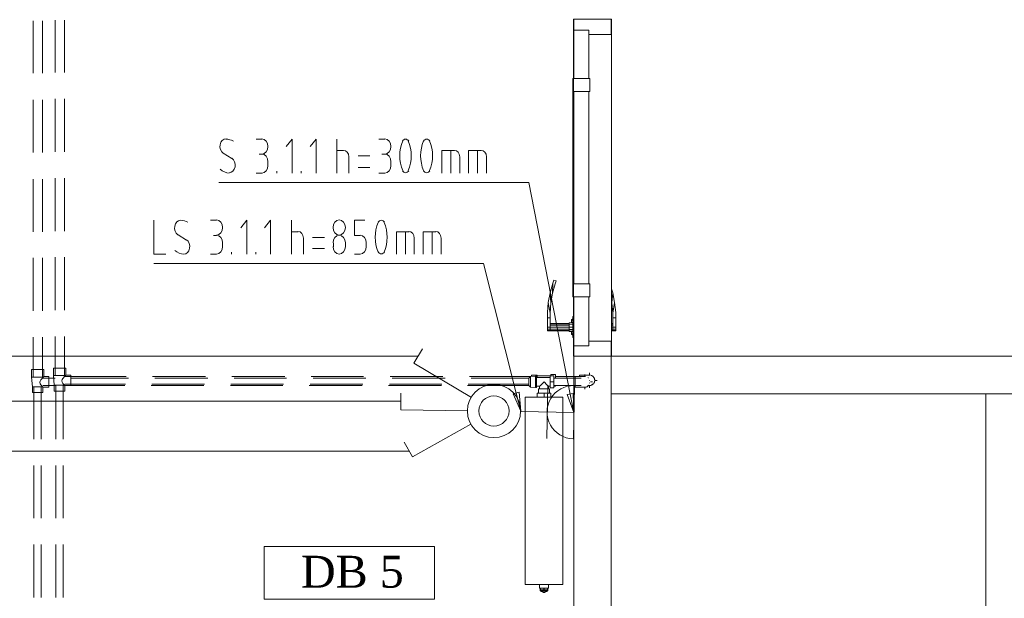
# Model space of a CAD drawing. Header units: millimetres. Extents: x 352 to 350573, y -22 to 37733.
# Tile 130 of 214: x 96615 to 101876, y 10768 to 13860. Entities that reach past the tile are written whole.
import ezdxf

# ---------------------------------------------------------------- set-up
doc = ezdxf.new("R2010")
doc.units = ezdxf.units.MM
for name, color, linetype in [('PDF _0', 1, 'Continuous'), ('PDF _PD-Socket', 1, 'Continuous'), ('PDF _PD-Socket Text', 1, 'Continuous'), ('PDF _Текст', 7, 'Continuous'), ('PDF$_83$-$Floor$Plan$-$В_Этаж$02_Сводный$M-EQPM', 2, 'Continuous'), ('PDF$_83$-$Floor$Plan$-$В_Этаж$02_Сводный$P-PIPE', 3, 'Continuous')]:
    doc.layers.add(name, color=color, linetype=linetype)
for name, color, linetype, true_color in [('PDF _PD-Lighting', 7, 'Continuous', 0xb80000), ('PDF _PD-Switches', 7, 'Continuous', 0x37dd00), ('PDF$_83$-$Floor$Plan$-$В_Этаж$02_Сводный$A-DETL-MBND', 7, 'Continuous', 0xdd3700), ('PDF$_83$-$Floor$Plan$-$В_Этаж$02_Сводный$P-PIPE-CNTR', 150, 'Continuous', 0x007fff), ('PDF$_83$new_ifc_RVT-1-В_Этаж$02_Сводный$A-DOOR', 7, 'Continuous', 0xbababa), ('PDF$_83$new_ifc_RVT-1-В_Этаж$02_Сводный$A-GENM', 7, 'Continuous', 0xdd6e6e), ('PDF$_83$new_ifc_RVT-1-В_Этаж$02_Сводный$A-WALL', 7, 'Continuous', 0xdcdcdc)]:
    doc.layers.add(name, color=color, linetype=linetype, true_color=true_color)
doc.styles.add('PDF Sylfaen', font='sylfaen.ttf')

msp = doc.modelspace()

# ---------------------------------------------------------------- linework, layer by layer
at = {"layer": 'PDF _0', "lineweight": 0}
msp.add_lwpolyline([(99556.8, 11858.6), (99336, 12990.4), (99135.1, 12990.4), (97679.1, 12990.4)], dxfattribs=at)
at = {"layer": 'PDF _0', "color": 82, "lineweight": 0, "true_color": 0x37dd00}
msp.add_lwpolyline([(99268.4, 11864.6), (99093.3, 12556.8), (98892.4, 12556.8), (97330.9, 12556.8)], dxfattribs=at)
at = {"layer": 'PDF _PD-Lighting', "lineweight": 0}
for points in [[(95576.5, 17416.3), (95576.5, 12061.5), (98745.2, 12061.5)], [(94621.7, 13744.3), (94621.7, 11820.8), (98651.8, 11820.8)], [(98697.5, 11554.3), (96312.5, 11554.3), (96312.5, 11391.1)]]:
    msp.add_lwpolyline(points, dxfattribs=at)
at = {"layer": 'PDF _PD-Lighting', "color": 7, "lineweight": 0}
msp.add_lwpolyline([(98830.8, 10762.6), (98830.8, 11045), (97921.7, 11045), (97921.7, 10762.6)], close=True, dxfattribs=at)
at = {"layer": 'PDF _PD-Socket', "lineweight": 0}
for points in [[(99437.5, 11906.3), (99431.5, 11621.9)], [(99578.7, 11902.4), (99574.7, 11619.9)], [(99576.7, 11761.1), (99292.3, 11765.1)]]:
    msp.add_lwpolyline(points, dxfattribs=at)
msp.add_arc((99574.8, 11762.6), 142.2, 89.0529, 269.0529, dxfattribs=at)
at = {"layer": 'PDF _PD-Socket Text', "lineweight": 0}
for points in [[(97878, 13221.2), (97909.8, 13221.2)], [(98070.9, 13040.2), (98070.9, 13221.2), (98039.1, 13181.4)], [(98198.2, 13040.2), (98198.2, 13221.2), (98166.4, 13181.4)], [(98309.6, 13040.2), (98309.6, 13221.2)], [(98534.4, 13221.2), (98566.2, 13221.2)], [(98309.6, 13161.5), (98345.4, 13161.5)], [(98870.6, 13040.2), (98870.6, 13161.5), (98938.2, 13161.5)], [(98918.3, 13040.2), (98918.3, 13161.5)], [(99013.8, 13040.2), (99013.8, 13161.5), (99081.4, 13161.5)], [(99061.5, 13040.2), (99061.5, 13161.5)], [(97702.9, 13145.6), (97748.7, 13117.7)], [(97909.8, 13141.6), (97893.9, 13141.6)], [(98373.3, 13125.7), (98373.3, 13040.2)], [(98486.7, 13131.7), (98423, 13131.7)], [(98566.2, 13141.6), (98550.3, 13141.6)], [(98966, 13125.7), (98966, 13040.2)], [(99109.3, 13125.7), (99109.3, 13040.2)], [(97941.6, 13099.8), (97941.6, 13079.9)], [(97989.4, 13040.2), (97989.4, 13050.1)], [(98118.7, 13040.2), (98118.7, 13050.1)], [(98423, 13070), (98486.7, 13070)], [(98598, 13099.8), (98598, 13079.9)], [(97909.8, 13040.2), (97878, 13040.2)], [(98566.2, 13040.2), (98534.4, 13040.2)], [(99576.7, 11761.1), (99556.8, 11858.6)]]:
    msp.add_lwpolyline(points, dxfattribs=at)
msp.add_lwpolyline([(99572.7, 11862.6), (99576.7, 11761.1), (99540.9, 11856.6)], close=True, dxfattribs=at)
for centre, radius, start, end in [((97715.5, 13131.6), 89.5, 62.6354, 89.1435), ((98851.7, 13132.7), 205.9, 157.2403, 202.7597), ((98501.6, 13132.7), 205.9, 337.2403, 22.7597), ((98963.1, 13132.7), 205.9, 157.2403, 202.7597), ((98615, 13132.7), 205.9, 337.2403, 22.7597)]:
    msp.add_arc(centre, radius, start, end, dxfattribs=at)
for points in [[(97717.7, 13223.2), (97702.5, 13223.1), (97689.4, 13210.1), (97685.9, 13191.8)], [(97941.6, 13182.4), (97941.6, 13204.9), (97926.9, 13223.2), (97908.8, 13223.2)], [(98598, 13182.4), (98598, 13204.9), (98583.3, 13223.2), (98565.2, 13223.2)], [(98676.6, 13221.2), (98670, 13221.2), (98663.8, 13217.4), (98659.8, 13211.1)], [(98693.4, 13211.1), (98689.5, 13217.4), (98683.2, 13221.2), (98676.6, 13221.2)], [(98790, 13221.2), (98783.4, 13221.2), (98777.1, 13217.4), (98773.2, 13211.1)], [(98806.8, 13211.1), (98802.8, 13217.4), (98796.6, 13221.2), (98790, 13221.2)], [(97685.9, 13191.8), (97682.4, 13173.4), (97689.5, 13154.5), (97703, 13146)], [(97908.8, 13141.6), (97926.9, 13141.6), (97941.6, 13159.9), (97941.6, 13182.4)], [(98373.3, 13126.7), (98373.3, 13145.9), (98360.4, 13161.5), (98344.4, 13161.5)], [(98565.2, 13141.6), (98583.3, 13141.6), (98598, 13159.9), (98598, 13182.4)], [(98966, 13126.7), (98966, 13145.9), (98953.1, 13161.5), (98937.2, 13161.5)], [(99109.3, 13126.7), (99109.3, 13145.9), (99096.3, 13161.5), (99080.4, 13161.5)], [(97765.7, 13073.5), (97769.2, 13091.9), (97762.1, 13110.8), (97748.6, 13119.3)], [(97941.6, 13100.8), (97941.6, 13123.3), (97926.9, 13141.6), (97908.8, 13141.6)], [(98598, 13100.8), (98598, 13123.3), (98583.3, 13141.6), (98565.2, 13141.6)], [(97686.4, 13060.4), (97700.5, 13048.1), (97717, 13041.1), (97734.1, 13040.2)], [(97733.9, 13042.1), (97749.1, 13042.2), (97762.2, 13055.2), (97765.7, 13073.5)], [(97908.8, 13040.2), (97926.9, 13040.2), (97941.6, 13058.4), (97941.6, 13080.9)], [(98565.2, 13040.2), (98583.3, 13040.2), (98598, 13058.4), (98598, 13080.9)], [(98659.8, 13052.2), (98663.8, 13045.9), (98670, 13042.1), (98676.6, 13042.1)], [(98676.6, 13042.1), (98683.2, 13042.1), (98689.5, 13045.9), (98693.4, 13052.2)], [(98773.2, 13052.2), (98777.1, 13045.9), (98783.4, 13042.1), (98790, 13042.1)], [(98790, 13042.1), (98796.6, 13042.1), (98802.8, 13045.9), (98806.8, 13052.2)]]:
    msp.add_open_spline(points, degree=3, dxfattribs=at)
at = {"layer": 'PDF _PD-Switches', "lineweight": 0}
for points in [[(97330.9, 12787.5), (97330.9, 12606.5), (97396.6, 12606.5)], [(97635.3, 12787.5), (97667.1, 12787.5)], [(97828.2, 12606.5), (97828.2, 12787.5), (97796.4, 12747.7)], [(97955.5, 12606.5), (97955.5, 12787.5), (97923.7, 12747.7)], [(98066.9, 12606.5), (98066.9, 12787.5)], [(98434.9, 12706), (98403.1, 12706), (98403.1, 12787.5), (98458.8, 12787.5)], [(97462.2, 12710), (97506, 12682.1)], [(97667.1, 12706), (97651.2, 12706)], [(98066.9, 12725.9), (98102.7, 12725.9)], [(98130.6, 12692.1), (98130.6, 12606.5)], [(98244, 12696), (98180.3, 12696)], [(98627.9, 12606.5), (98627.9, 12725.9), (98695.5, 12725.9)], [(98675.6, 12606.5), (98675.6, 12725.9)], [(98723.4, 12692.1), (98723.4, 12606.5)], [(98771.1, 12606.5), (98771.1, 12725.9), (98838.7, 12725.9)], [(98818.8, 12606.5), (98818.8, 12725.9)], [(98866.6, 12692.1), (98866.6, 12606.5)], [(97698.9, 12666.2), (97698.9, 12646.3)], [(98180.3, 12636.4), (98244, 12636.4)], [(98291.7, 12646.3), (98291.7, 12666.2)], [(98355.4, 12666.2), (98355.4, 12646.3)], [(98466.8, 12646.3), (98466.8, 12666.2)], [(97667.1, 12606.5), (97635.3, 12606.5)], [(97746.7, 12606.5), (97746.7, 12616.5)], [(97876, 12606.5), (97876, 12616.5)], [(98403.1, 12606.5), (98434.9, 12606.5)], [(99029.7, 11840.7), (98721.4, 12023.7), (98767.1, 12101.3)], [(99007.8, 11769.1), (98651.8, 11775), (98651.8, 11864.6)], [(99292.3, 11767.1), (99268.4, 11864.6)], [(99025.7, 11697.5), (98713.4, 11524.4), (98669.7, 11602)]]:
    msp.add_lwpolyline(points, dxfattribs=at)
msp.add_lwpolyline([(99284.3, 11868.5), (99292.3, 11767.1), (99252.5, 11860.6)], close=True, dxfattribs=at)
for radius in [142.2, 80.6]:
    msp.add_circle((99149.1, 11768.6), radius, dxfattribs=at)
for centre, radius, start, end in [((97472.8, 12698), 89.5, 62.6354, 89.1435), ((98720.4, 12697), 205.9, 157.2403, 202.7597), ((98372.3, 12697), 205.9, 337.2403, 22.7597)]:
    msp.add_arc(centre, radius, start, end, dxfattribs=at)
for points in [[(97475, 12787.5), (97459.9, 12787.5), (97446.7, 12774.5), (97443.2, 12756.2)], [(97698.9, 12748.7), (97698.9, 12771.3), (97684.2, 12789.5), (97666.1, 12789.5)], [(98322.5, 12789.5), (98304.4, 12789.5), (98289.7, 12771.3), (98289.7, 12748.7)], [(98355.4, 12748.7), (98355.4, 12771.3), (98340.7, 12789.5), (98322.5, 12789.5)], [(98547.3, 12787.5), (98540.7, 12787.5), (98534.5, 12783.8), (98530.5, 12777.5)], [(98564.1, 12777.5), (98560.2, 12783.8), (98553.9, 12787.5), (98547.3, 12787.5)], [(97443.2, 12756.2), (97439.7, 12737.8), (97446.8, 12718.9), (97460.3, 12710.4)], [(97666.1, 12708), (97684.2, 12708), (97698.9, 12726.2), (97698.9, 12748.7)], [(98289.7, 12748.7), (98289.7, 12726.2), (98304.4, 12708), (98322.5, 12708)], [(98322.5, 12708), (98340.7, 12708), (98355.4, 12726.2), (98355.4, 12748.7)], [(97523, 12637.9), (97526.5, 12656.2), (97519.4, 12675.1), (97505.9, 12683.7)], [(97698.9, 12667.2), (97698.9, 12689.7), (97684.2, 12708), (97666.1, 12708)], [(98130.6, 12693), (98130.6, 12712.3), (98117.7, 12727.9), (98101.7, 12727.9)], [(98322.5, 12708), (98304.4, 12708), (98289.7, 12689.7), (98289.7, 12667.2)], [(98355.4, 12667.2), (98355.4, 12689.7), (98340.7, 12708), (98322.5, 12708)], [(98466.8, 12667.2), (98466.8, 12689.7), (98452.1, 12708), (98433.9, 12708)], [(98723.4, 12693), (98723.4, 12712.3), (98710.4, 12727.9), (98694.5, 12727.9)], [(98866.6, 12693), (98866.6, 12712.3), (98853.7, 12727.9), (98837.7, 12727.9)], [(97491.2, 12606.5), (97506.4, 12606.6), (97519.5, 12619.6), (97523, 12637.9)], [(97666.1, 12606.5), (97684.2, 12606.5), (97698.9, 12624.8), (97698.9, 12647.3)], [(98289.7, 12647.3), (98289.7, 12624.8), (98304.4, 12606.5), (98322.5, 12606.5)], [(98322.5, 12606.5), (98340.7, 12606.5), (98355.4, 12624.8), (98355.4, 12647.3)], [(98433.9, 12606.5), (98452.1, 12606.5), (98466.8, 12624.8), (98466.8, 12647.3)], [(97443.7, 12626.7), (97457.8, 12614.4), (97474.3, 12607.5), (97491.4, 12606.6)], [(98530.5, 12618.6), (98534.5, 12612.2), (98540.7, 12608.5), (98547.3, 12608.5)], [(98547.3, 12608.5), (98553.9, 12608.5), (98560.2, 12612.2), (98564.1, 12618.6)]]:
    msp.add_open_spline(points, degree=3, dxfattribs=at)
at = {"layer": 'PDF$_83$-$Floor$Plan$-$В_Этаж$02_Сводный$A-DETL-MBND', "color": 1, "lineweight": 0}
for points in [[(96686.5, 13853.7), (96686.5, 13573.3)], [(96736.2, 13573.3), (96736.2, 13853.7)], [(96686.5, 13432), (96686.5, 13149.6)], [(96736.2, 13149.6), (96736.2, 13432)], [(96686.5, 13008.3), (96686.5, 12725.9)], [(96736.2, 12725.9), (96736.2, 13008.3)], [(96686.5, 12586.6), (96686.5, 12304.2)], [(96736.2, 12304.2), (96736.2, 12586.6)], [(96686.5, 12162.9), (96686.5, 11950.1)], [(96736.2, 11950.1), (96736.2, 12162.9)], [(96682.5, 11898.4), (96736.2, 11898.4), (96728.2, 11908.3), (96724.3, 11914.3), (96722.3, 11922.2), (96724.3, 11928.2), (96728.2, 11934.2), (96738.2, 11946.1), (96740.2, 11950.1), (96678.5, 11950.1)], [(96803.8, 11944.1), (96738.2, 11944.1)], [(96740.2, 11950.1), (96744.1, 11952.1)], [(97195.7, 11944.1), (96887.4, 11944.1)], [(97619.4, 11944.1), (97336.9, 11944.1)], [(98041.1, 11944.1), (97760.6, 11944.1)], [(98464.8, 11944.1), (98182.3, 11944.1)], [(98888.5, 11944.1), (98606, 11944.1)], [(99338, 11944.1), (99027.7, 11944.1)], [(96690.4, 11898.4), (96690.4, 11617.9)], [(96730.2, 11617.9), (96730.2, 11898.4)], [(96738.2, 11896.4), (96736.2, 11898.4)], [(96738.2, 11904.3), (96807.8, 11904.3)], [(96738.2, 11896.4), (96738.2, 11896.4)], [(96847.6, 11904.3), (97175.8, 11904.3)], [(97317, 11904.3), (97599.5, 11904.3)], [(97740.7, 11904.3), (98021.2, 11904.3)], [(98162.4, 11904.3), (98444.9, 11904.3)], [(98586.1, 11904.3), (98868.6, 11904.3)], [(99007.8, 11904.3), (99338, 11904.3)], [(99642.4, 11896.4), (99640.4, 11896.4), (99638.4, 11896.4), (99636.4, 11896.4), (99634.4, 11896.4)], [(99650.3, 11900.4), (99652.3, 11902.4), (99650.3, 11900.4), (99648.3, 11900.4), (99648.3, 11898.4), (99646.3, 11898.4), (99644.3, 11898.4)], [(99654.3, 11904.3), (99654.3, 11902.4)], [(96690.4, 11476.7), (96690.4, 11196.2)], [(96730.2, 11196.2), (96730.2, 11476.7)], [(96690.4, 11055), (96690.4, 10772.5)], [(96730.2, 10772.5), (96730.2, 11055)]]:
    msp.add_lwpolyline(points, dxfattribs=at)
at = {"layer": 'PDF$_83$-$Floor$Plan$-$В_Этаж$02_Сводный$A-DETL-MBND', "color": 5, "lineweight": 0}
for points in [[(96803.8, 13857.7), (96803.8, 13577.2)], [(96853.5, 13577.2), (96853.5, 13857.7)], [(96803.8, 13436), (96803.8, 13153.5)], [(96853.5, 13153.5), (96853.5, 13436)], [(96803.8, 13012.3), (96803.8, 12729.8)], [(96853.5, 12729.8), (96853.5, 13012.3)], [(96803.8, 12590.6), (96803.8, 12308.1)], [(96853.5, 12308.1), (96853.5, 12590.6)], [(96803.8, 12166.9), (96803.8, 11958.1)], [(96853.5, 11958.1), (96853.5, 12166.9)], [(96801.8, 11906.3), (96853.5, 11906.3), (96845.6, 11916.3), (96841.6, 11922.2), (96839.6, 11930.2), (96841.6, 11936.2), (96845.6, 11942.1), (96855.5, 11954.1), (96859.5, 11958.1), (96795.9, 11958.1)], [(97183.7, 11952.1), (96855.5, 11952.1)], [(96859.5, 11958.1), (96861.5, 11960)], [(97607.4, 11952.1), (97325, 11952.1)], [(98031.1, 11952.1), (97748.7, 11952.1)], [(98452.8, 11952.1), (98172.4, 11952.1)], [(98876.5, 11952.1), (98594.1, 11952.1)], [(99346, 11952.1), (99017.8, 11952.1)], [(99660.3, 11960), (99662.2, 11960), (99664.2, 11960)], [(99668.2, 11958.1), (99670.2, 11958.1), (99672.2, 11958.1), (99672.2, 11956.1), (99674.2, 11956.1), (99676.2, 11954.1), (99678.2, 11954.1), (99678.2, 11952.1), (99680.1, 11952.1), (99678.2, 11952.1)], [(99680.1, 11950.1), (99682.1, 11950.1), (99682.1, 11948.1), (99684.1, 11946.1), (99684.1, 11944.1), (99686.1, 11942.1), (99686.1, 11940.1), (99686.1, 11938.2), (99686.1, 11936.2), (99688.1, 11934.2), (99688.1, 11932.2), (99688.1, 11930.2), (99688.1, 11928.2), (99686.1, 11928.2), (99686.1, 11926.2), (99686.1, 11924.2), (99686.1, 11922.2), (99684.1, 11920.3), (99684.1, 11918.3), (99682.1, 11916.3), (99682.1, 11914.3), (99680.1, 11914.3), (99680.1, 11912.3), (99678.2, 11912.3), (99678.2, 11910.3), (99676.2, 11910.3), (99674.2, 11908.3), (99672.2, 11908.3), (99672.2, 11906.3), (99670.2, 11906.3), (99668.2, 11906.3)], [(96807.8, 11906.3), (96807.8, 11617.9)], [(96847.6, 11617.9), (96847.6, 11906.3)], [(96855.5, 11904.3), (96853.5, 11906.3)], [(96855.5, 11912.3), (97179.8, 11912.3)], [(96855.5, 11904.3), (96855.5, 11904.3)], [(97321, 11912.3), (97601.5, 11912.3)], [(97742.7, 11912.3), (98025.2, 11912.3)], [(98166.4, 11912.3), (98448.9, 11912.3)], [(98590.1, 11912.3), (98870.6, 11912.3)], [(99011.8, 11912.3), (99336, 11912.3)], [(99666.2, 11904.3), (99664.2, 11904.3), (99662.2, 11904.3), (99660.3, 11904.3)], [(99674.2, 11908.3), (99676.2, 11910.3)], [(99678.2, 11912.3), (99680.1, 11912.3)], [(99686.1, 11938.2), (99686.1, 11940.1)], [(99686.1, 11924.2), (99686.1, 11926.2)], [(96807.8, 11476.7), (96807.8, 11196.2)], [(96847.6, 11196.2), (96847.6, 11476.7)], [(96807.8, 11055), (96807.8, 10772.5)], [(96847.6, 10772.5), (96847.6, 11055)]]:
    msp.add_lwpolyline(points, dxfattribs=at)
msp.add_lwpolyline([(96861.5, 11997.8), (96795.9, 11997.8), (96795.9, 11958.1), (96799.8, 11906.3), (96799.8, 11874.5), (96855.5, 11874.5), (96855.5, 11904.3), (96887.4, 11904.3), (96887.4, 11960), (96861.5, 11960)], close=True, dxfattribs=at)
at = {"layer": 'PDF$_83$-$Floor$Plan$-$В_Этаж$02_Сводный$A-DETL-MBND', "color": 1, "lineweight": 0}
msp.add_lwpolyline([(96744.1, 11989.9), (96678.5, 11989.9), (96678.5, 11950.1), (96682.5, 11898.4), (96682.5, 11866.6), (96738.2, 11866.6), (96738.2, 11896.4), (96770, 11896.4), (96770, 11952.1), (96744.1, 11952.1)], close=True, dxfattribs=at)
at = {"layer": 'PDF$_83$-$Floor$Plan$-$В_Этаж$02_Сводный$M-EQPM', "lineweight": 0}
for points in [[(99336, 11936.2), (99336, 11938.2), (99336, 11940.1), (99336, 11942.1), (99336, 11944.1), (99338, 11946.1), (99338, 11948.1), (99340, 11948.1), (99340, 11950.1), (99342, 11950.1), (99342, 11952.1), (99344, 11952.1), (99371.8, 11954.1), (99371.8, 11894.4), (99344, 11896.4), (99342, 11896.4), (99342, 11898.4), (99340, 11898.4), (99340, 11900.4), (99338, 11900.4), (99338, 11902.4), (99336, 11904.3), (99336, 11906.3), (99336, 11908.3), (99336, 11910.3), (99336, 11912.3)], [(99344, 11952.1), (99344, 11896.4)], [(99379.8, 11948.1), (99379.8, 11960), (99349.9, 11960), (99349.9, 11952.1)], [(99371.8, 11954.1), (99373.8, 11954.1), (99375.8, 11954.1), (99375.8, 11952.1), (99375.8, 11950.1), (99375.8, 11948.1), (99375.8, 11946.1)], [(99375.8, 11898.4), (99375.8, 11900.4), (99375.8, 11902.4), (99375.8, 11904.3), (99375.8, 11906.3), (99375.8, 11908.3), (99375.8, 11910.3), (99375.8, 11912.3), (99375.8, 11914.3), (99375.8, 11916.3), (99375.8, 11918.3), (99375.8, 11920.3), (99375.8, 11922.2), (99375.8, 11924.2), (99375.8, 11926.2), (99375.8, 11928.2), (99375.8, 11930.2), (99375.8, 11932.2), (99375.8, 11934.2), (99375.8, 11936.2), (99375.8, 11938.2), (99375.8, 11940.1), (99375.8, 11942.1), (99375.8, 11944.1), (99375.8, 11946.1), (99375.8, 11948.1), (99375.8, 11950.1)], [(99449.4, 11948.1), (99375.8, 11948.1)], [(99449.4, 11956.1), (99469.3, 11956.1), (99469.3, 11924.2), (99469.3, 11892.4), (99449.4, 11892.4), (99449.4, 11924.2), (99449.4, 11956.1), (99379.8, 11956.1)], [(99453.4, 11956.1), (99453.4, 11964), (99477.3, 11964), (99477.3, 11944.1)], [(99336, 11942.1), (99336, 11940.1), (99336, 11938.2), (99336, 11936.2), (99336, 11934.2), (99336, 11932.2), (99336, 11930.2), (99336, 11928.2), (99336, 11926.2), (99336, 11924.2), (99336, 11922.2), (99336, 11920.3), (99336, 11918.3), (99336, 11916.3), (99336, 11914.3), (99336, 11912.3), (99336, 11910.3), (99336, 11908.3), (99336, 11906.3)], [(99391.7, 11886.4), (99391.7, 11900.4), (99375.8, 11900.4), (99375.8, 11902.4), (99375.8, 11900.4), (99375.8, 11898.4), (99375.8, 11896.4), (99375.8, 11894.4), (99373.8, 11894.4), (99371.8, 11894.4)], [(99391.7, 11900.4), (99395.7, 11902.4), (99401.7, 11908.3), (99417.6, 11924.2), (99431.5, 11908.3), (99437.5, 11902.4), (99441.4, 11900.4)], [(99441.4, 11886.4), (99441.4, 11900.4), (99449.4, 11900.4)], [(99469.3, 11924.2), (99449.4, 11924.2)], [(99477.3, 11904.3), (99477.3, 11900.4), (99469.3, 11900.4)], [(99379.8, 11842.7), (99379.8, 11864.6), (99417.6, 11864.6), (99453.4, 11864.6), (99453.4, 11842.7)], [(99445.4, 11864.6), (99445.4, 11886.4), (99387.7, 11886.4), (99387.7, 11864.6)], [(99417.6, 11842.7), (99417.6, 11864.6)], [(99391.7, 10842.1), (99391.7, 10822.2), (99395.7, 10822.2)], [(99437.5, 10822.2), (99441.4, 10822.2), (99441.4, 10842.1)], [(99397.7, 10812.3), (99397.7, 10822.2), (99395.7, 10822.2), (99395.7, 10812.3)], [(99397.7, 10822.2), (99413.6, 10822.2)], [(99397.7, 10808.3), (99397.7, 10806.3), (99401.7, 10804.3), (99407.6, 10802.3), (99411.6, 10802.3)], [(99411.6, 10808.3), (99411.6, 10798.4), (99421.6, 10798.4), (99421.6, 10808.3)], [(99417.6, 10812.3), (99417.6, 10822.2), (99415.6, 10822.2), (99415.6, 10812.3)], [(99419.6, 10822.2), (99435.5, 10822.2)], [(99435.5, 10808.3), (99435.5, 10806.3), (99431.5, 10804.3), (99425.5, 10802.3), (99421.6, 10802.3)], [(99437.5, 10812.3), (99437.5, 10822.2), (99435.5, 10822.2), (99435.5, 10812.3)]]:
    msp.add_lwpolyline(points, dxfattribs=at)
for points in [[(99517, 10842.1), (99517, 11842.7), (99316.1, 11842.7), (99316.1, 10842.1)], [(99316.1, 10842.1), (99316.1, 11842.7), (99517, 11842.7), (99517, 10842.1)], [(99397.7, 10812.3), (99395.7, 10812.3), (99395.7, 10808.3), (99437.5, 10808.3), (99437.5, 10812.3), (99435.5, 10812.3), (99417.6, 10812.3), (99415.6, 10812.3)]]:
    msp.add_lwpolyline(points, close=True, dxfattribs=at)
at = {"layer": 'PDF$_83$-$Floor$Plan$-$В_Этаж$02_Сводный$P-PIPE', "color": 1, "lineweight": 0}
for points in [[(99614.5, 11944.1), (99469.3, 11944.1)], [(99634.4, 11952.1), (99582.7, 11952.1), (99582.7, 11924.2), (99582.7, 11896.4), (99634.4, 11896.4)], [(99469.3, 11904.3), (99614.5, 11904.3)]]:
    msp.add_lwpolyline(points, dxfattribs=at)
at = {"layer": 'PDF$_83$-$Floor$Plan$-$В_Этаж$02_Сводный$P-PIPE', "color": 5, "lineweight": 0}
for points in [[(99582.7, 11952.1), (99477.3, 11952.1)], [(99660.3, 11960), (99606.6, 11960), (99606.6, 11952.1)], [(99638.4, 11952.1), (99634.4, 11952.1)], [(99654.3, 11904.3), (99660.3, 11904.3)]]:
    msp.add_lwpolyline(points, dxfattribs=at)
at = {"layer": 'PDF$_83$-$Floor$Plan$-$В_Этаж$02_Сводный$P-PIPE', "color": 1, "lineweight": 0}
for start, end in [(42.7369, 47.3396), (299.9983, 306.5072), (313.3244, 316.6756), (13.3251, 16.6781), (343.3219, 346.6749)]:
    msp.add_arc((99632.5, 11925.7), 28.8, start, end, dxfattribs=at)
at = {"layer": 'PDF$_83$-$Floor$Plan$-$В_Этаж$02_Сводный$P-PIPE', "color": 5, "lineweight": 0}
for start, end in [(42.7369, 47.3396), (299.9983, 306.5072), (313.3244, 316.6756), (13.3251, 16.6781), (343.3219, 346.6749)]:
    msp.add_arc((99658.4, 11933.7), 28.8, start, end, dxfattribs=at)
at = {"layer": 'PDF$_83$-$Floor$Plan$-$В_Этаж$02_Сводный$P-PIPE-CNTR', "color": 1, "lineweight": 0}
for points in [[(99634.4, 11952.1), (99634.4, 11964)], [(99634.4, 11884.5), (99634.4, 11896.4)], [(99664.2, 11924.2), (99676.2, 11924.2)]]:
    msp.add_lwpolyline(points, dxfattribs=at)
at = {"layer": 'PDF$_83$-$Floor$Plan$-$В_Этаж$02_Сводный$P-PIPE-CNTR', "color": 5, "lineweight": 0}
for points in [[(99660.3, 11960), (99660.3, 11972)], [(99660.3, 11892.4), (99660.3, 11904.3)], [(99688.1, 11932.2), (99700, 11932.2)]]:
    msp.add_lwpolyline(points, dxfattribs=at)
at = {"layer": 'PDF$_83$new_ifc_RVT-1-В_Этаж$02_Сводный$A-DOOR', "color": 53, "lineweight": 0, "true_color": 0xdddd6e}
for points in [[(99656.3, 13804), (99656.3, 13780.1), (99775.6, 13780.1), (99775.6, 13861.7), (99576.7, 13861.7), (99576.7, 13804)], [(99656.3, 13804), (99576.7, 13804), (99576.7, 13545.4), (99656.3, 13545.4)], [(99662.2, 13545.4), (99570.7, 13545.4), (99570.7, 13475.8), (99662.2, 13475.8)], [(99656.3, 12447.4), (99656.3, 13475.8), (99576.7, 13475.8), (99576.7, 12447.4)], [(99662.2, 12377.8), (99662.2, 12447.4), (99570.7, 12447.4), (99570.7, 12377.8)], [(99656.3, 12117.2), (99656.3, 12377.8), (99576.7, 12377.8), (99576.7, 12117.2)], [(99775.6, 12141.1), (99656.3, 12141.1), (99656.3, 12117.2), (99576.7, 12117.2), (99576.7, 12061.5), (99775.6, 12061.5)]]:
    msp.add_lwpolyline(points, close=True, dxfattribs=at)
at = {"layer": 'PDF$_83$new_ifc_RVT-1-В_Этаж$02_Сводный$A-DOOR', "lineweight": 0}
for points in [[(99570.7, 12447.4), (99570.7, 12453.4), (99570.7, 12461.3), (99570.7, 12467.3), (99570.7, 12473.2), (99570.7, 12479.2), (99570.7, 12485.2), (99570.7, 12491.1), (99570.7, 12495.1), (99570.7, 12501.1), (99570.7, 12505.1), (99570.7, 12509.1), (99570.7, 12513), (99570.7, 12517), (99570.7, 12960.6), (99570.7, 13404.2), (99570.7, 13408.2), (99570.7, 13412.1), (99570.7, 13416.1), (99570.7, 13422.1), (99570.7, 13426.1), (99570.7, 13432), (99570.7, 13436), (99570.7, 13442), (99570.7, 13447.9), (99570.7, 13453.9), (99570.7, 13461.9), (99570.7, 13467.8), (99570.7, 13475.8)], [(99570.7, 13467.8), (99574.7, 13467.8)], [(99570.7, 13461.9), (99574.7, 13461.9)], [(99570.7, 13453.9), (99574.7, 13453.9)], [(99570.7, 13447.9), (99574.7, 13447.9)], [(99570.7, 13442), (99574.7, 13442)], [(99570.7, 13436), (99574.7, 13436)], [(99570.7, 13432), (99574.7, 13432)], [(99570.7, 13426.1), (99574.7, 13426.1)], [(99570.7, 13422.1), (99574.7, 13422.1)], [(99570.7, 13416.1), (99574.7, 13416.1)], [(99570.7, 13412.1), (99574.7, 13412.1)], [(99570.7, 13408.2), (99574.7, 13408.2)], [(99570.7, 13404.2), (99574.7, 13404.2)], [(99570.7, 12517), (99574.7, 12517)], [(99570.7, 12513), (99574.7, 12513)], [(99570.7, 12509.1), (99574.7, 12509.1)], [(99570.7, 12505.1), (99574.7, 12505.1)], [(99570.7, 12501.1), (99574.7, 12501.1)], [(99570.7, 12495.1), (99574.7, 12495.1)], [(99570.7, 12491.1), (99574.7, 12491.1)], [(99570.7, 12485.2), (99574.7, 12485.2)], [(99570.7, 12479.2), (99574.7, 12479.2)], [(99570.7, 12473.2), (99574.7, 12473.2)], [(99463.3, 12451.4), (99469.3, 12467.3), (99481.2, 12463.3), (99475.3, 12447.4), (99461.3, 12397.7), (99453.4, 12345.9), (99449.4, 12292.2)], [(99449.4, 12399.6), (99463.3, 12451.4), (99461.3, 12397.7)], [(99570.7, 12467.3), (99574.7, 12467.3)], [(99570.7, 12461.3), (99574.7, 12461.3)], [(99570.7, 12453.4), (99574.7, 12453.4)], [(99777.6, 12421.5), (99783.6, 12399.6), (99793.5, 12347.9), (99783.6, 12292.2), (99783.6, 12266.4), (99799.5, 12266.4), (99799.5, 12216.6), (99799.5, 12206.7), (99799.5, 12198.7), (99799.5, 12196.8), (99783.6, 12196.8), (99783.6, 12198.7), (99777.6, 12198.7)], [(99453.4, 12345.9), (99449.4, 12399.6), (99439.5, 12347.9)], [(99783.6, 12399.6), (99779.6, 12345.9), (99783.6, 12292.2)], [(99779.6, 12345.9), (99777.6, 12353.9)], [(99777.6, 12196.8), (99783.6, 12196.8), (99783.6, 12198.7), (99783.6, 12206.7), (99783.6, 12216.6), (99783.6, 12266.4), (99799.5, 12266.4), (99799.5, 12294.2), (99793.5, 12347.9)], [(99562.8, 12242.5), (99562.8, 12252.4), (99562.8, 12256.4), (99570.7, 12260.4)], [(99574.7, 12274.3), (99570.7, 12274.3), (99570.7, 12160.9), (99574.7, 12160.9)], [(99435.5, 12216.6), (99449.4, 12216.6), (99550.9, 12216.6), (99550.9, 12228.6), (99550.9, 12238.5), (99570.7, 12240.5)], [(99435.5, 12206.7), (99449.4, 12206.7), (99449.4, 12198.7), (99435.5, 12198.7)], [(99449.4, 12236.5), (99550.9, 12236.5)], [(99550.9, 12234.5), (99449.4, 12234.5)], [(99550.9, 12226.6), (99449.4, 12226.6)], [(99550.9, 12206.7), (99449.4, 12206.7), (99449.4, 12216.6)], [(99550.9, 12238.5), (99550.9, 12240.5), (99570.7, 12242.5)], [(99570.7, 12230.6), (99550.9, 12228.6)], [(99570.7, 12194.8), (99550.9, 12196.8), (99550.9, 12204.7), (99550.9, 12216.6), (99570.7, 12216.6)], [(99562.8, 12252.4), (99570.7, 12254.4)], [(99777.6, 12236.5), (99783.6, 12236.5)], [(99783.6, 12234.5), (99777.6, 12234.5)], [(99783.6, 12226.6), (99777.6, 12226.6)], [(99777.6, 12216.6), (99783.6, 12216.6), (99799.5, 12216.6)], [(99777.6, 12206.7), (99783.6, 12206.7), (99799.5, 12206.7)], [(99783.6, 12216.6), (99783.6, 12206.7), (99783.6, 12198.7), (99799.5, 12198.7)], [(99570.7, 12190.8), (99550.9, 12192.8), (99550.9, 12196.8), (99449.4, 12196.8), (99449.4, 12198.7), (99550.9, 12198.7)], [(99570.7, 12204.7), (99550.9, 12204.7)], [(99570.7, 12172.9), (99562.8, 12176.9), (99562.8, 12182.8), (99562.8, 12192.8)], [(99570.7, 12178.8), (99562.8, 12182.8)]]:
    msp.add_lwpolyline(points, dxfattribs=at)
for points in [[(99435.5, 12266.4), (99435.5, 12216.6), (99435.5, 12206.7), (99435.5, 12198.7), (99435.5, 12196.8), (99449.4, 12196.8), (99449.4, 12198.7), (99449.4, 12206.7), (99449.4, 12216.6), (99449.4, 12266.4), (99449.4, 12292.2), (99439.5, 12347.9), (99435.5, 12294.2)], [(99449.4, 12266.4), (99435.5, 12266.4)]]:
    msp.add_lwpolyline(points, close=True, dxfattribs=at)
at = {"layer": 'PDF$_83$new_ifc_RVT-1-В_Этаж$02_Сводный$A-GENM', "lineweight": 0}
msp.add_lwpolyline([(99777.6, 12061.5), (99777.6, 13861.7), (99574.7, 13861.7), (99574.7, 12061.5)], close=True, dxfattribs=at)
at = {"layer": 'PDF$_83$new_ifc_RVT-1-В_Этаж$02_Сводный$A-WALL', "lineweight": 0}
for points in [[(99775.6, 10561.7), (99775.6, 12061.5), (99576.7, 12061.5), (99576.7, 10561.7)], [(99775.6, 12061.5), (99775.6, 11860.6), (103976.7, 11860.6), (103976.7, 12061.5)], [(101776.7, 11860.6), (101776.7, 8461.1), (101975.6, 8461.1), (101975.6, 11860.6)]]:
    msp.add_lwpolyline(points, close=True, dxfattribs=at)

# ---------------------------------------------------------------- texts
at = {"layer": 'PDF _Текст', "insert": (98117.7, 10908.4), "char_height": 170.06, "attachment_point": 4, "style": 'PDF Sylfaen'}
msp.add_mtext('DB 5', dxfattribs=at)

doc.saveas('drawing.dxf')
